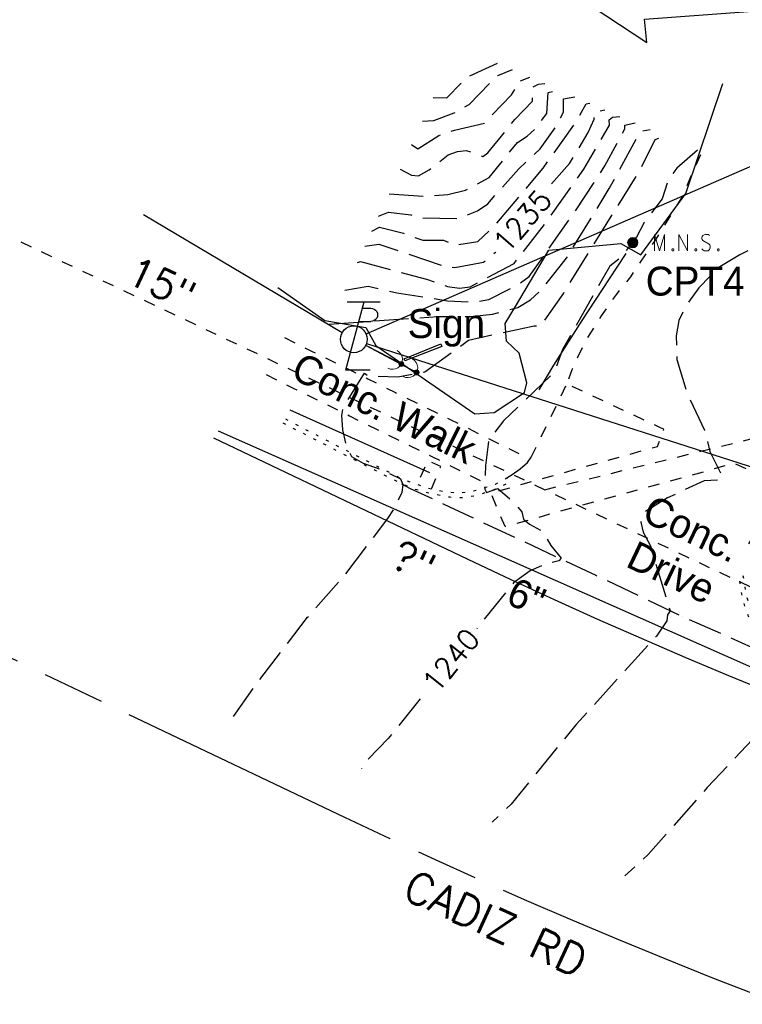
# Model space of a CAD drawing. Extents: x 2462993 to 2469231, y 263261 to 263931.
# Tile 102 of 116: x 2468560 to 2468630, y 263347 to 263443. Entities that reach past the tile are written whole.
import ezdxf
from ezdxf.enums import TextEntityAlignment as Align

# ---------------------------------------------------------------- set-up
doc = ezdxf.new("R2010")
doc.units = 0
doc.header["$LTSCALE"] = 20
doc.header["$MEASUREMENT"] = 0
doc.set_wipeout_variables(frame=1)
for name, pattern in [('bargrex', [0]), ('CL', [2, 0.3, -0.15, 1.4, -0.15]), ('foctvex', [0]), ('gasex', [0]), ('OhDOT_USTN1', [0.055, 0.014, -0.041]), ('OhDOT_USTN3', [0.22, 0.165, -0.055]), ('OhDOT_USTN5', [0.11, 0.055, -0.055]), ('ohelecex', [0]), ('ohteleex', [0]), ('rowex', [0]), ('shrubrt', [0]), ('waterex', [0])]:
    doc.linetypes.add(name, pattern=pattern)
for name, color, linetype in [('DR_X_Storm_Sewer', 151, 'OhDOT_USTN5'), ('DR_X_Text', 7, 'Continuous'), ('DT_X_Contour_Major', 132, 'OhDOT_USTN3'), ('DT_X_Contour_Minor', 136, 'OhDOT_USTN3'), ('DT_X_Contour_Text', 7, 'Continuous'), ('PV_X_Curb', 120, 'OhDOT_USTN1'), ('PV_X_Driveway', 7, 'OhDOT_USTN5'), ('PV_X_EOP', 7, 'OhDOT_USTN3'), ('PV_X_Parking_Lot', 7, 'OhDOT_USTN5'), ('PV_X_Text', 7, 'Continuous'), ('PV_X_Walk', 120, 'OhDOT_USTN5'), ('RD_X_Concrete_Pad', 9, 'OhDOT_USTN5'), ('RD_X_GR_Bar', 95, 'bargrex'), ('RW_X_CL', 6, 'CL'), ('RW_X_Fee_RW', 6, 'rowex'), ('RW_X_Text', 7, 'Continuous'), ('SN_X_Private', 40, 'Continuous'), ('SN_X_Text', 7, 'Continuous'), ('SV_P_Control_Cells_Set', 7, 'Continuous'), ('SV_X_Text', 7, 'Continuous'), ('UT_X_Electric_Cells', 1, 'Continuous'), ('UT_X_Gas', 2, 'gasex'), ('UT_X_Gas_Text', 7, 'Continuous'), ('UT_X_Misc_Cells', 7, 'Continuous'), ('UT_X_Overhead_Electric', 1, 'ohelecex'), ('UT_X_Overhead_Telecom', 30, 'ohteleex'), ('UT_X_Water', 133, 'waterex'), ('UT_X_Water_Text', 7, 'Continuous'), ('VG_X_Shrub_Line_Rt', 3, 'shrubrt')]:
    doc.layers.add(name, color=color, linetype=linetype)
doc.styles.add('Simplex Normal (0.14)', font='Simplex.shx')
doc.styles.add('Straight Normal (0.14) Font 30', font='font30.shx', dxfattribs={"height": 0.14})
doc.styles.add('Straight-Normal', font='font30.shx', dxfattribs={"height": 0.14})

# ---------------------------------------------------------------- blocks, each defined once
blk = doc.blocks.new('DM_anno')
at = {"layer": 'UT_X_Misc_Cells', "linetype": 'foctvex', "true_color": 0xa56100}
h = blk.add_hatch(color=44, dxfattribs=at)
edge = h.paths.add_edge_path()
edge.add_arc((0, 0), 0.12, 0, 360)
at = {"layer": 'UT_X_Misc_Cells', "color": 44, "linetype": 'Continuous', "lineweight": 0, "true_color": 0xa56100}
blk.add_circle((0, 0), 0.12, dxfattribs=at)
blk.add_arc((0.48, 0), 0.48, 90, 270, dxfattribs=at)
blk = doc.blocks.new('TLPW')
at = {"linetype": 'Continuous'}
for p, q in [((0.0482, 0.18), (-0.0402, -0.15)), ((0.1282, 0.18), (-0.0318, 0.18)), ((0.0402, 0.15), (0.0827, 0.15)), ((0.0231, 0.0863), (0.0827, 0.0863)), ((0.0798, -0.15), (-0.0402, -0.15))]:
    blk.add_line(p, q, dxfattribs=at)
blk.add_circle((0, 0), 0.065, dxfattribs=at)
at = {"linetype": 'Continuous', "extrusion": (0, 0, -1)}
blk.add_arc((-0.0833, 0.1181), 0.0319, 88.8767, 271.1233, dxfattribs=at)
blk = doc.blocks.new('ODOT ELEC TELE LIGHT POLE')
blk.add_blockref('TLPW', (0, 0))
blk = doc.blocks.new('MAGS')
at = {"layer": 'SV_P_Control_Cells_Set', "linetype": 'foctvex'}
h = blk.add_hatch(color=7, dxfattribs=at)
edge = h.paths.add_edge_path()
edge.add_arc((0, 0), 0.0249, 0, 360)
at = {"layer": 'SV_P_Control_Cells_Set', "color": 7, "linetype": 'Continuous', "lineweight": 0, "flags": 128}
for points in [[(0.1045, -0.04), (0.1045, 0.04), (0.1299, -0.04), (0.1541, 0.04), (0.1541, -0.04)], [(0.223, -0.04), (0.223, 0.04), (0.2644, -0.04), (0.2644, 0.04)], [(0.3718, 0.0343), (0.3707, 0.0356), (0.3691, 0.0368), (0.3641, 0.0387), (0.358, 0.04), (0.3536, 0.04), (0.352, 0.04), (0.3448, 0.0381), (0.3388, 0.0343), (0.3349, 0.0293), (0.3338, 0.0242), (0.3338, 0.0204), (0.3349, 0.0154), (0.3393, 0.011), (0.3696, -0.0079), (0.3724, -0.0104), (0.3735, -0.0129), (0.3746, -0.0167), (0.3746, -0.0205), (0.374, -0.0243), (0.3735, -0.0268), (0.3724, -0.03), (0.3713, -0.0325), (0.3702, -0.0344), (0.3685, -0.0362), (0.3669, -0.0375), (0.3647, -0.0388), (0.363, -0.0394), (0.358, -0.04), (0.3503, -0.04), (0.3454, -0.0388), (0.3382, -0.0344), (0.3338, -0.0306)], [(0.1927, -0.0293), (0.1955, -0.0293), (0.1971, -0.0306), (0.1988, -0.0331), (0.1988, -0.0362), (0.1971, -0.0388), (0.1955, -0.04), (0.1927, -0.04), (0.1911, -0.0388), (0.1894, -0.0362), (0.1894, -0.0331), (0.1911, -0.0306), (0.1927, -0.0293)], [(0.3035, -0.0293), (0.3062, -0.0293), (0.3079, -0.0306), (0.3095, -0.0331), (0.3095, -0.0362), (0.3079, -0.0388), (0.3062, -0.04), (0.3035, -0.04), (0.3018, -0.0388), (0.3002, -0.0362), (0.3002, -0.0331), (0.3018, -0.0306), (0.3035, -0.0293)], [(0.4126, -0.0293), (0.4154, -0.0293), (0.417, -0.0306), (0.4187, -0.0331), (0.4187, -0.0362), (0.417, -0.0388), (0.4154, -0.04), (0.4126, -0.04), (0.411, -0.0388), (0.4093, -0.0362), (0.4093, -0.0331), (0.411, -0.0306), (0.4126, -0.0293)]]:
    blk.add_lwpolyline(points, dxfattribs=at)
at = {"layer": 'SV_P_Control_Cells_Set', "color": 7, "linetype": 'Continuous', "lineweight": 0}
blk.add_circle((0, 0), 0.0249, dxfattribs=at)

msp = doc.modelspace()

# ---------------------------------------------------------------- linework, layer by layer
at = {"layer": 'DR_X_Storm_Sewer', "flags": 128}
for points in [[(2468397.226, 263498.177), (2468679.791, 263364.59)], [(2468611.039, 263397.093), (2468665.5, 263410.532)]]:
    msp.add_lwpolyline(points, dxfattribs=at)
at = {"layer": 'DT_X_Contour_Major', "flags": 128}
for points, elevation in [([(2468598.14, 263430.489), (2468598.746, 263430.088), (2468600.789, 263431.367), (2468602.277, 263431.895), (2468605.199, 263432.585), (2468607.816, 263435.316), (2468608.38, 263436.262), (2468608.37, 263436.516), (2468609.579, 263437.024)], 1230), ([(2468593.625, 263420.669), (2468594.956, 263420.846), (2468601.222, 263418.761), (2468602.336, 263418.582), (2468605.098, 263419.119), (2468607.345, 263420.994), (2468610.49, 263425.371), (2468613.427, 263428.657), (2468615.238, 263431.667), (2468615.812, 263432.963), (2468615.78, 263433.592), (2468616.849, 263433.858)], 1235), ([(2468625.807, 263429.956), (2468623.797, 263428.223), (2468623.012, 263427.139), (2468622.373, 263425.25), (2468620.647, 263422.94), (2468619.916, 263421.532), (2468618.256, 263419.458), (2468617.32, 263418.717), (2468612.741, 263410.677), (2468611.957, 263408.475), (2468607.045, 263403.753), (2468605.576, 263401.836), (2468605.285, 263399.45), (2468605.229, 263397.158), (2468605.379, 263396.837), (2468606.482, 263397.219), (2468607.936, 263395.966), (2468608.807, 263394.953), (2468608.972, 263394.249), (2468609.548, 263393.743), (2468610.747, 263393.127), (2468611.622, 263391.685), (2468612.617, 263390.481), (2468612.39, 263390.2), (2468610.862, 263389.813), (2468609.623, 263389.241), (2468608.004, 263388.078), (2468595.888, 263373.02), (2468593.595, 263370.637), (2468593.282, 263370.082)], 1240)]:
    msp.add_lwpolyline(points, dxfattribs=dict(at, elevation=elevation))
at = {"layer": 'DT_X_Contour_Minor', "flags": 128}
for points, elevation in [([(2468669.423, 263442.113), (2468666.338, 263434.832), (2468665.444, 263433.325), (2468664.116, 263431.78), (2468663.137, 263431.295), (2468662.525, 263431.452), (2468661.539, 263433.695), (2468661.271, 263436.703), (2468659.864, 263439.202), (2468659.611, 263440.694), (2468659.775, 263441.74), (2468658.511, 263440.828), (2468657.729, 263440.015), (2468657.442, 263439.39), (2468657.85, 263438.503), (2468659.346, 263436.528), (2468659.267, 263435.997), (2468657.118, 263434.716), (2468657.112, 263434.447), (2468655.352, 263433.254), (2468653.634, 263431.02), (2468653.058, 263429.939), (2468652.378, 263429.149), (2468648.984, 263426.858), (2468647.05, 263425.262), (2468646.823, 263425.261), (2468646.727, 263424.664), (2468647.009, 263424.357), (2468648.879, 263424.826), (2468649.063, 263424.668), (2468648.377, 263423.92), (2468646.769, 263420.614), (2468642.743, 263411.126), (2468642.236, 263409.358), (2468642.219, 263407.527), (2468642.482, 263405.522), (2468643.147, 263403.22), (2468643.617, 263400.867), (2468643.549, 263399.944), (2468643.329, 263399.496), (2468642.518, 263398.901), (2468639.865, 263398.147), (2468634.898, 263397.346), (2468634.979, 263396.846), (2468635.511, 263395.8), (2468635.323, 263395.018), (2468634.582, 263394.346), (2468632.787, 263393.467), (2468631.95, 263392.748), (2468631.269, 263392.738), (2468630.72, 263391.839), (2468633.12, 263389.084), (2468633.278, 263388.652), (2468632.604, 263384.812), (2468633.34, 263383.031), (2468633.516, 263381.97), (2468634.056, 263381.144), (2468635.211, 263380.1), (2468636.711, 263379.338), (2468636.501, 263378.499), (2468636.037, 263377.84), (2468635.039, 263377.075), (2468626.753, 263368.275), (2468621.045, 263361.782), (2468618.777, 263359.717)], 1242), ([(2468656.781, 263440.423), (2468655.83, 263439.268), (2468654.736, 263436.181), (2468653.101, 263433.4), (2468650.842, 263430.962), (2468649.71, 263429.978), (2468648.257, 263429.067), (2468645.803, 263426.625), (2468644.99, 263426.193), (2468644.39, 263426.102), (2468644.205, 263426.715), (2468636.433, 263423.159), (2468629.91, 263419.809), (2468627.802, 263418.563), (2468625.947, 263416.627), (2468624.755, 263415.013), (2468624.006, 263413.475), (2468623.754, 263411.981), (2468623.809, 263409.702), (2468624.763, 263406.495), (2468626.473, 263402.86), (2468627.011, 263400.782), (2468628.223, 263398.319), (2468628.073, 263398.038), (2468626.436, 263397.961), (2468622.914, 263396.298), (2468620.683, 263394.945), (2468620.332, 263393.94), (2468620.535, 263392.995), (2468621.256, 263391.651), (2468623.153, 263385.369), (2468622.889, 263384.982), (2468622.837, 263384.387), (2468621.849, 263382.925), (2468614.054, 263374.369), (2468607.761, 263366.65), (2468605.949, 263364.932)], 1241), ([(2468600.24, 263435.056), (2468601.553, 263435.028), (2468603.537, 263437.045), (2468606.455, 263438.385)], 1228), ([(2468599.19, 263432.773), (2468600.292, 263432.816), (2468602.248, 263433.555), (2468603.708, 263434.369), (2468606.471, 263437.185), (2468607.893, 263437.759)], 1229), ([(2468597.049, 263428.117), (2468598.132, 263427.529), (2468598.813, 263427.453), (2468599.833, 263428.054), (2468601.679, 263429.489), (2468602.568, 263429.834), (2468603.432, 263429.922), (2468605.031, 263429.355), (2468605.521, 263429.691), (2468608.131, 263432.921), (2468609.833, 263434.679), (2468609.83, 263436.062), (2468610.431, 263436.349), (2468611.033, 263436.391)], 1231), ([(2468595.957, 263425.74), (2468599.282, 263425.497), (2468601.657, 263425.662), (2468603.357, 263426.075), (2468605.659, 263427.319), (2468608.39, 263430.701), (2468609.326, 263431.295), (2468610.129, 263432.075), (2468611.213, 263433.5), (2468611.361, 263435.534), (2468612.487, 263435.758)], 1232), ([(2468594.289, 263422.113), (2468595.037, 263422.491), (2468597.363, 263421.914), (2468599.233, 263421.231), (2468601.215, 263421.235), (2468602.416, 263420.776), (2468604.542, 263421.113), (2468606.192, 263422.643), (2468610.856, 263428.203), (2468614.071, 263432.689), (2468615.045, 263434.442), (2468615.395, 263434.491)], 1234), ([(2468594.953, 263423.557), (2468595.89, 263423.943), (2468598.059, 263423.704), (2468599.06, 263423.402), (2468602.706, 263423.333), (2468604.531, 263424.082), (2468605.504, 263424.768), (2468608.52, 263428.147), (2468610.586, 263430.092), (2468612.025, 263432.129), (2468612.848, 263433.639), (2468612.845, 263434.907), (2468613.941, 263435.124)], 1233), ([(2468591.667, 263416.412), (2468593.949, 263416.779), (2468596.718, 263416.157), (2468601.617, 263415.382), (2468604.113, 263415.244), (2468605.607, 263415.498), (2468608.334, 263416.883), (2468609.531, 263417.734), (2468613.929, 263423.979), (2468616.854, 263428.43), (2468618.778, 263432.033), (2468618.76, 263432.37), (2468619.758, 263432.591)], 1237), ([(2468592.895, 263419.082), (2468593.185, 263419.177), (2468599.585, 263417.46), (2468601.612, 263416.75), (2468602.776, 263416.598), (2468603.794, 263416.712), (2468608.07, 263418.995), (2468611.222, 263423.047), (2468614.809, 263428.122), (2468617.3, 263432.382), (2468617.254, 263432.885), (2468617.591, 263433.137), (2468618.304, 263433.224)], 1236), ([(2468590.155, 263413.122), (2468600.667, 263413.84), (2468603.859, 263413.85), (2468605.974, 263414.093), (2468608.423, 263414.742), (2468609.63, 263415.483), (2468610.697, 263416.436), (2468613.137, 263419.501), (2468617.258, 263426.237), (2468620.266, 263431.77), (2468621.212, 263431.958)], 1238), ([(2468580.896, 263375.157), (2468582.995, 263378.14), (2468588.078, 263384.751), (2468591.709, 263388.852), (2468595.852, 263394.297), (2468596.683, 263395.641), (2468597.213, 263396.868), (2468597.333, 263397.577), (2468597.085, 263398.104), (2468595.498, 263398.924), (2468593.476, 263399.624), (2468592.342, 263400.28), (2468591.829, 263401.364), (2468591.491, 263402.872), (2468591.379, 263404.261), (2468591.529, 263405.065), (2468593.589, 263408.356), (2468593.981, 263408.092), (2468596.796, 263408.015), (2468599.429, 263408.51), (2468603.656, 263411.57), (2468609.994, 263412.965), (2468610.656, 263412.948), (2468612.87, 263416.126), (2468620.068, 263427.719), (2468621.71, 263430.984), (2468622.666, 263431.324)], 1239)]:
    msp.add_lwpolyline(points, dxfattribs=dict(at, elevation=elevation))
at = {"layer": 'PV_X_Curb', "flags": 128}
for points in [[(2468585.931, 263403.936), (2468594.822, 263399.358), (2468597.326, 263398.096), (2468598.721, 263397.591), (2468600.294, 263397.095), (2468601.845, 263396.85), (2468602.972, 263396.802), (2468603.753, 263396.915), (2468604.46, 263397.063), (2468606.25, 263397.644), (2468607.37, 263398.252), (2468607.604, 263397.824), (2468606.487, 263397.21), (2468604.57, 263396.567), (2468603.8, 263396.406), (2468603.018, 263396.31), (2468601.825, 263396.357), (2468600.165, 263396.666), (2468598.527, 263397.119), (2468597.152, 263397.673), (2468594.612, 263398.951), (2468585.722, 263403.529)], [(2468679.437, 263363.5), (2468679.305, 263363.542), (2468670.335, 263366.407), (2468664.641, 263368.459), (2468655.287, 263371.997), (2468645.993, 263375.69), (2468644.648, 263376.266), (2468635.539, 263380.394), (2468633.546, 263381.701), (2468632.329, 263382.971), (2468631.581, 263384.03), (2468630.95, 263385.501), (2468630.548, 263386.852), (2468630.233, 263388.741), (2468629.794, 263388.658), (2468630.105, 263386.725), (2468630.512, 263385.298), (2468631.222, 263383.784), (2468631.977, 263382.634), (2468633.268, 263381.284), (2468635.339, 263379.946), (2468644.46, 263375.847), (2468645.825, 263375.243), (2468655.12, 263371.55), (2468664.473, 263368.012), (2468670.171, 263365.913), (2468679.272, 263362.991), (2468690.211, 263359.443), (2468690.628, 263359.295), (2468697.024, 263357.232), (2468703.366, 263355.556), (2468710.426, 263353.817), (2468718.376, 263351.849), (2468728.101, 263349.517), (2468732.194, 263348.533), (2468742.001, 263346.549), (2468747.968, 263345.371), (2468757.788, 263343.48), (2468765.158, 263342.133), (2468770.944, 263341.255), (2468780.853, 263339.886), (2468781.271, 263339.828), (2468791.207, 263338.66), (2468791.839, 263338.586), (2468793.604, 263338.364), (2468795.147, 263338.328), (2468797.637, 263338.72), (2468800.075, 263339.368), (2468802.699, 263340.7), (2468805.068, 263342.71), (2468805.751, 263343.289), (2468805.475, 263343.615), (2468804.79, 263343.038), (2468802.492, 263341.107), (2468799.96, 263339.833), (2468797.597, 263339.227), (2468795.159, 263338.864), (2468793.667, 263338.897), (2468791.902, 263339.118), (2468791.27, 263339.192), (2468781.347, 263340.379), (2468780.928, 263340.433), (2468771.027, 263341.801), (2468765.257, 263342.676), (2468757.886, 263344.019), (2468748.067, 263345.918), (2468742.112, 263347.094), (2468732.323, 263349.074), (2468728.23, 263350.058), (2468718.506, 263352.39), (2468710.565, 263354.379), (2468703.51, 263356.141), (2468697.164, 263357.762), (2468690.794, 263359.817), (2468690.38, 263359.963)]]:
    msp.add_lwpolyline(points, dxfattribs=at)
at = {"layer": 'PV_X_Driveway'}
msp.add_lwpolyline([(2468607.37, 263398.252), (2468607.864, 263398.559), (2468608.644, 263399.127), (2468609.342, 263399.735), (2468609.715, 263400.228), (2468613.164, 263407.328)], dxfattribs=at)
at = {"layer": 'PV_X_EOP', "flags": 128}
msp.add_lwpolyline([(2468597.152, 263397.673), (2468598.01, 263397.22), (2468601.81, 263395.44), (2468608.95, 263392.1), (2468615.98, 263388.81), (2468624.38, 263384.81), (2468624.38, 263384.81), (2468635.318, 263379.96)], dxfattribs=at)
at = {"layer": 'PV_X_Parking_Lot', "flags": 128}
msp.add_lwpolyline([(2468634.515, 263397.278), (2468629.37, 263399.64), (2468626.47, 263398.84), (2468616.82, 263396.18), (2468607.18, 263393.52), (2468605.82, 263396.78), (2468612.32, 263398.6), (2468621.95, 263401.29), (2468622.54, 263402.94), (2468622.22, 263403.09), (2468613.16, 263407.33), (2468613.69, 263408.73), (2468614.89, 263411.33), (2468616.52, 263413.91), (2468617.99, 263416.03), (2468619.35, 263417.7), (2468619.832, 263418.429), (2468621.808, 263421.342), (2468624.22, 263425.227), (2468626.223, 263429.775)], dxfattribs=at)
at = {"layer": 'PV_X_Walk', "flags": 128}
for points in [[(2468585.85, 263411.81), (2468588.53, 263410.48), (2468591.21, 263409.16), (2468593.9, 263407.83), (2468596.58, 263406.5), (2468599.26, 263405.18), (2468601.94, 263403.85), (2468604.62, 263402.53), (2468609.594, 263400.068)], [(2468584.08, 263408.23), (2468586.76, 263406.9), (2468589.44, 263405.57), (2468592.12, 263404.25), (2468594.8, 263402.92), (2468597.49, 263401.59), (2468600.17, 263400.27), (2468602.85, 263398.94), (2468605.772, 263397.489)]]:
    msp.add_lwpolyline(points, dxfattribs=at)
at = {"layer": 'RD_X_Concrete_Pad', "flags": 128}
msp.add_lwpolyline([(2468600.064, 263397.167), (2468600.96, 263399.34), (2468599.68, 263399.89), (2468598.672, 263397.609)], dxfattribs=at)
at = {"layer": 'RD_X_GR_Bar', "flags": 128}
for points in [[(2468610.47, 263406.75), (2468611.9, 263409.14), (2468614.66, 263413.48), (2468617.29, 263417.49), (2468618.9, 263419.96)], [(2468586.36, 263404.82), (2468599.87, 263398.77)]]:
    msp.add_lwpolyline(points, dxfattribs=at)
at = {"layer": 'RW_X_CL', "flags": 128}
msp.add_lwpolyline([(2464096.737, 263676.314, -0.043713), (2464761.3, 263641.067), (2466151.717, 263444.621, 0.061457), (2467087.033, 263428.16), (2468050.516, 263529.858, -0.138469), (2468357.403, 263477.171), (2468591.659, 263365.392, 0.135318), (2468891.492, 263312.004), (2469004.292, 263322.501, -0.03812), (2469222.389, 263326.119)], format="xyb", dxfattribs=at)
at = {"layer": 'RW_X_Fee_RW', "flags": 128}
msp.add_lwpolyline([(2468178.457, 263849.692), (2468174.269, 263649.736), (2468173.16, 263596.743), (2468179.976, 263579.154), (2468292.438, 263561.137), (2468467.585, 263532.072), (2468500.466, 263519.707), (2468620.907, 263440.365), (2468620.687, 263442.619), (2468671.341, 263446.393), (2468681.781, 263408.769), (2468689.776, 263404.629), (2468750.735, 263388.722), (2468798.706, 263362.643), (2468874.108, 263361.742), (2468883.998, 263373.849), (2468872.829, 263609.873)], dxfattribs=at)
at = {"layer": 'SN_X_Private', "flags": 128}
msp.add_lwpolyline([(2468597.42, 263409.77), (2468600.97, 263411.2), (2468601.06, 263410.96), (2468597.5, 263409.57)], close=True, dxfattribs=at)
at = {"layer": 'UT_X_Gas', "flags": 128}
msp.add_lwpolyline([(2468579.437, 263402.802), (2468636.713, 263377.404)], dxfattribs=at)
at = {"layer": 'UT_X_Misc_Cells', "elevation": 1246.032, "flags": 128}
msp.add_lwpolyline([(2468598.619, 263408.447), (2468593.7, 263411.043)], dxfattribs=at)
at = {"layer": 'UT_X_Misc_Cells', "flags": 128}
msp.add_lwpolyline([(2468597.15, 263409.26), (2468593.704, 263411.051)], dxfattribs=at)
at = {"layer": 'UT_X_Overhead_Electric', "linetype": 'Continuous'}
msp.add_polyline3d([(2468593.788, 263411.254, 1233.406), (2468713.632, 263372.807, 12.61)], dxfattribs=at)
at = {"layer": 'UT_X_Overhead_Telecom', "elevation": 1276.211, "flags": 128}
for points in [[(2468593.741, 263412.172), (2468677.781, 263448.837)], [(2468572.195, 263423.722), (2468591.432, 263412.314)]]:
    msp.add_lwpolyline(points, dxfattribs=at)
at = {"layer": 'UT_X_Water', "flags": 128}
msp.add_lwpolyline([(2468578.966, 263402.116), (2468603.579, 263390.371, 0.135318), (2468888.927, 263339.563), (2469004.011, 263350.272)], format="xyb", dxfattribs=at)
at = {"layer": 'VG_X_Shrub_Line_Rt', "ltscale": 0.5, "flags": 128}
msp.add_lwpolyline([(2468585.21, 263416.66), (2468589.75, 263413.48), (2468593.71, 263412.79), (2468594.68, 263411.04), (2468599.9, 263407.44), (2468604.26, 263404.45), (2468606.12, 263404.58), (2468609.07, 263406.5), (2468609.29, 263407.43), (2468608.54, 263410.31), (2468607.31, 263411.48), (2468607.2, 263413.17), (2468608.19, 263414.83), (2468611.42, 263420.26), (2468618.38, 263420.91), (2468620.33, 263419.81), (2468624.67, 263425.76), (2468628.26, 263436.4)], dxfattribs=at)

# ---------------------------------------------------------------- block references
at = {"layer": 'SV_P_Control_Cells_Set', "color": 7, "linetype": 'Continuous', "lineweight": 0, "xscale": 20, "yscale": 20, "zscale": 20}
msp.add_blockref('MAGS', (2468619.543, 263421.002, 1240.03), dxfattribs=at)
at = {"layer": 'UT_X_Electric_Cells', "xscale": 20, "yscale": 20, "zscale": 20}
msp.add_blockref('ODOT ELEC TELE LIGHT POLE', (2468592.55, 263411.65), dxfattribs=at)
at = {"layer": 'UT_X_Misc_Cells', "xscale": 2, "yscale": 2, "zscale": 2}
for p, rotation in [((2468597.15, 263409.26), 152.545180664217), ((2468598.619, 263408.447, 1246.032), 152.1758947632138)]:
    msp.add_blockref('DM_anno', p, dxfattribs=dict(at, rotation=rotation))

# ---------------------------------------------------------------- texts
at = {"layer": 'DR_X_Text', "insert": (2468573.954, 263417.069), "char_height": 2.8, "attachment_point": 5, "rotation": 334.69672, "style": 'Simplex Normal (0.14)'}
msp.add_mtext('15"', dxfattribs=at)
at = {"layer": 'PV_X_Text', "insert": (2468595.492, 263404.986), "char_height": 2.8, "width": 23.46667, "attachment_point": 5, "rotation": 333.77803, "style": 'Straight-Normal'}
msp.add_mtext('Conc. Walk', dxfattribs=at)
at = {"layer": 'PV_X_Text', "insert": (2468624.276, 263391.187), "char_height": 2.8, "attachment_point": 5, "rotation": 334.53665, "style": 'Straight-Normal'}
msp.add_mtext('Conc.\\PDrive', dxfattribs=at)
at = {"layer": 'RW_X_Text', "style": 'Simplex Normal (0.14)'}
msp.add_text('CADIZ RD', height=3, rotation=335.48348, dxfattribs=at).set_placement((2468606.269, 263355.105), align=Align.MIDDLE_CENTER)
at = {"layer": 'SN_X_Text', "insert": (2468601.504, 263412.747), "char_height": 2.8, "attachment_point": 5, "style": 'Straight-Normal'}
msp.add_mtext('Sign', dxfattribs=at)
at = {"layer": 'SV_X_Text', "style": 'Straight Normal (0.14) Font 30'}
msp.add_text('CPT4', height=2.8, dxfattribs=at).set_placement((2468625.577, 263417.279, -2271.355), align=Align.MIDDLE_CENTER)
at = {"layer": 'UT_X_Gas_Text', "style": 'Straight Normal (0.14) Font 30'}
msp.add_text('6"', height=2.8, rotation=336.08603, dxfattribs=at).set_placement((2468609.25, 263386.729), align=Align.MIDDLE_CENTER)
at = {"layer": 'UT_X_Water_Text', "insert": (2468598.342, 263390.162), "char_height": 2.8, "attachment_point": 5, "rotation": 334.4912, "style": 'Simplex Normal (0.14)'}
msp.add_mtext('?"', dxfattribs=at)

# ---------------------------------------------------------------- next in the draw order: wipeouts: each hides what was drawn before it
for points in [[(2468607.271, 263419.25), (2468612.441, 263425.246), (2468610.452, 263426.96), (2468605.283, 263420.964)], [(2468600.506, 263376.665), (2468605.469, 263382.833), (2468603.423, 263384.479), (2468598.461, 263378.311)]]:
    msp.add_wipeout(points).dxf.layer = 'DT_X_Contour_Text'

# ---------------------------------------------------------------- next in the draw order: texts
at = {"layer": 'DT_X_Contour_Text', "style": 'Simplex Normal (0.14)'}
for s, rotation, p in [('1235', 49.23581, (2468608.862, 263423.105)), ('1240', 51.17944, (2468601.965, 263380.572))]:
    msp.add_text(s, height=2, rotation=rotation, dxfattribs=at).set_placement(p, align=Align.MIDDLE_CENTER)

doc.saveas('drawing.dxf')
